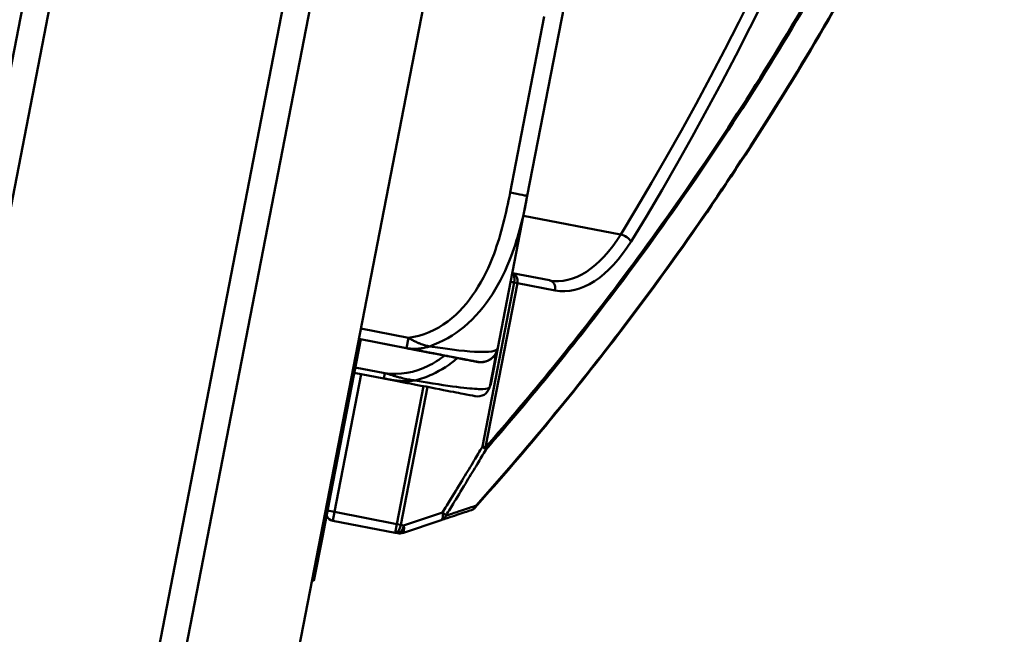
# Model space of a CAD drawing. Header units: inches. Extents: x 0.8 to 72.9, y -7.8 to 49.3.
# Tile 4 of 256: x 16.086 to 17.195, y 5.355 to 6.047. Entities that reach past the tile are written whole.
import ezdxf

# ---------------------------------------------------------------- set-up
doc = ezdxf.new("R2010")
doc.units = ezdxf.units.IN
doc.header["$MEASUREMENT"] = 0
for name, color, linetype, lineweight in [('Dimensions(ROSSANSI)', 7, 'Continuous', 25), ('Visible Edges(ROSSANSI)', 7, 'Continuous', 50), ('Visible Tangent Edges(ROSSANSI)', 7, 'Continuous', 50)]:
    doc.layers.add(name, color=color, linetype=linetype, lineweight=lineweight)
doc.styles.add('DEFAULT-ROSSANSI', font='arial.ttf')
doc.dimstyles.new('DEFAULT-ROSSANSI', dxfattribs={"dimtxt": 1, "dimasz": 0.098425, "dimexe": 0.125, "dimexo": 0.0625, "dimgap": 0.031496, "dimtad": 0, "dimtih": 1, "dimtoh": 1, "dimrnd": 1e-08, "dimzin": 0, "dimdsep": 46, "dimtxsty": 'DEFAULT-ROSSANSI', "dimcen": 0.09, "dimdle": 0.393701, "dimclrd": 7, "dimclre": 7, "dimclrt": 179, "dimadec": 0, "dimazin": 0, "dimtfac": 1, "dimtofl": 0, "dimtmove": 0, "dimatfit": 3, "dimfxl": 1, "dimtolj": 1, "dimtzin": 0, "dimlwd": 25, "dimlwe": 25, "dimarcsym": 0})

# ---------------------------------------------------------------- blocks, each defined once
blk = doc.blocks.new('*D7')
at = {"layer": 'Defpoints', "color": 0}
for p in [(17.4823, 26.6503), (2.7537, 7.6047), (15.8961, 5.0619)]:
    blk.add_point(p, dxfattribs=at)
at = {"layer": 'Dimensions(ROSSANSI)', "color": 7, "lineweight": 25}
for p, q in [((17.4209, 26.6622), (6.7143, 28.7337)), ((6.8183, 28.6133), (4.9255, 18.8296)), ((2.7724, 7.7013), (4.6653, 17.4849)), ((15.8347, 5.0738), (2.631, 7.6284))]:
    blk.add_line(p, q, dxfattribs=at)
at = {"layer": 'Dimensions(ROSSANSI)', "color": 7}
for points in [[(6.8022, 28.6164), (6.8345, 28.6102), (6.837, 28.7099)], [(2.7563, 7.7044), (2.7885, 7.6982), (2.7537, 7.6047)]]:
    blk.add_solid(points, dxfattribs=at)
at = {"layer": 'Dimensions(ROSSANSI)', "color": 179, "lineweight": 25, "insert": (0.7831, 18.7981), "char_height": 1, "attachment_point": 1, "style": 'DEFAULT-ROSSANSI'}
blk.add_mtext('\\A1;21.50 [546.0]', dxfattribs=at)
blk = doc.blocks.new('*D9')
at = {"layer": 'Defpoints', "color": 0}
for p in [(21.4897, 26.325), (16.1891, 4.5732), (19.9792, 2.9683)]:
    blk.add_point(p, dxfattribs=at)
at = {"layer": 'Dimensions(ROSSANSI)', "color": 7, "lineweight": 25}
for p, q in [((21.5472, 26.3006), (28.7105, 23.2674)), ((28.557, 23.2255), (24.572, 13.8146)), ((20.0176, 3.0589), (24.0026, 12.4698)), ((16.2466, 4.5489), (20.0943, 2.9196))]:
    blk.add_line(p, q, dxfattribs=at)
at = {"layer": 'Dimensions(ROSSANSI)', "color": 7}
for points in [[(28.5419, 23.2319), (28.5721, 23.2191), (28.5954, 23.3161)], [(20.0025, 3.0653), (20.0327, 3.0525), (19.9792, 2.9683)]]:
    blk.add_solid(points, dxfattribs=at)
at = {"layer": 'Dimensions(ROSSANSI)', "color": 179, "lineweight": 25, "insert": (20.275, 13.7831), "char_height": 1, "attachment_point": 1, "style": 'DEFAULT-ROSSANSI'}
blk.add_mtext('\\A1;22.10 [561.3]', dxfattribs=at)
blk = doc.blocks.new('*D13')
at = {"layer": 'Defpoints', "color": 0}
for p in [(13.8514, 26.4502), (16.2887, 4.7595), (15.014, 1.2369), (13.8514, -7.8382)]:
    blk.add_point(p, dxfattribs=at)
at = {"layer": 'Dimensions(ROSSANSI)', "color": 7, "lineweight": 25}
for p, q in [((13.8514, 26.3877), (13.8514, 1.1861)), ((16.2769, 4.6981), (15.5656, 1.0218))]:
    blk.add_line(p, q, dxfattribs=at)
for start, end in [(90, 91.37691), (79.66637, 89.38363)]:
    blk.add_arc((13.8514, -7.8382), 9.1493, start, end, dxfattribs=at)
at = {"layer": 'Dimensions(ROSSANSI)', "color": 7}
for points in [[(13.9498, 1.2941), (13.9499, 1.327), (13.8514, 1.3111)], [(15.4956, 1.1788), (15.4896, 1.1466), (15.5893, 1.1445)]]:
    blk.add_solid(points, dxfattribs=at)
at = {"layer": 'Dimensions(ROSSANSI)', "color": 179, "lineweight": 25, "insert": (11.7324, 1.736), "char_height": 1, "attachment_point": 1, "style": 'DEFAULT-ROSSANSI'}
blk.add_mtext('\\A1;11°', dxfattribs=at)

msp = doc.modelspace()

# ---------------------------------------------------------------- linework, layer by layer
at = {"layer": 'Visible Edges(ROSSANSI)'}
for p, q in [((16.166, 4.7832), (19.4611, 21.8144)), ((16.2887, 4.7595), (19.5839, 21.7907)), ((16.2182, 6.7269), (15.8538, 4.8436)), ((15.8833, 4.8379), (16.2419, 6.6918)), ((16.4952, 6.6427), (16.1366, 4.7889)), ((16.6579, 5.8488), (16.6963, 6.0474)), ((16.6248, 5.6776), (16.6579, 5.8488)), ((16.6828, 5.7538), (16.6411, 5.7618)), ((16.4703, 5.6873), (16.4367, 5.5135)), ((16.5217, 5.6773), (16.4683, 5.6877)), ((16.5218, 5.6774), (16.4684, 5.6878)), ((16.5217, 5.6773), (16.5217, 5.6773)), ((16.5218, 5.6774), (16.5218, 5.6774)), ((16.6172, 5.6386), (16.6248, 5.6775)), ((16.6248, 5.6775), (16.6248, 5.6776)), ((16.6248, 5.6775), (16.6248, 5.6775)), ((16.6248, 5.6775), (16.6248, 5.6775)), ((16.6164, 5.6368), (16.6234, 5.6732)), ((16.463, 5.6496), (16.4964, 5.6432)), ((16.4367, 5.5135), (16.4272, 5.4644)), ((16.4389, 5.4829), (16.5091, 5.4694)), ((16.5173, 5.4691), (16.5609, 5.4836)), ((16.4252, 5.4648), (16.4272, 5.4644)), ((16.5091, 5.4694), (16.5122, 5.4688)), ((16.4177, 5.4153), (16.4272, 5.4644)), ((16.4157, 5.4157), (16.4177, 5.4153))]:
    msp.add_line(p, q, dxfattribs=at)
for centre, radius, start, end in [((16.6021, 5.6368), 0.0138, 259.05, 342.5965), ((16.4969, 5.6697), 0.124, 342.5965, 343.178), ((16.5874, 5.6424), 0.0295, 343.178, 349.05), ((16.6018, 5.6416), 0.0157, 333.3779, 349.05), ((16.4408, 5.4928), 0.01, 205.9199, 259.05), ((16.5918, 5.5044), 0.01, 288.4184, 318.2627), ((16.5141, 5.4786), 0.01, 259.05, 288.4184)]:
    msp.add_arc(centre, radius, start, end, dxfattribs=at)
for points, knots in [([(16.5992, 5.4978), (16.6559, 5.5613), (16.7116, 5.6286), (16.8261, 5.7793), (16.8846, 5.8637), (16.9962, 6.0428), (17.0494, 6.1375), (17.174, 6.3893), (17.2405, 6.5531), (17.3302, 6.8413), (17.3605, 6.9613), (17.384, 7.0825), (17.4074, 7.2038), (17.4241, 7.3264), (17.4483, 7.6273), (17.4478, 7.8041), (17.4323, 8.0031), (17.4296, 8.0326), (17.4265, 8.0619)], [0.205703, 0.205703, 0.205703, 0.205703, 1.01733, 1.01733, 1.924013, 1.924013, 2.830701, 2.830701, 4.215232, 4.215232, 5.153714, 5.153714, 5.153714, 6.092195, 6.092195, 7.476726, 7.476726, 7.7201, 7.7201, 7.7201, 7.7201]), ([(16.5218, 5.6774), (16.5297, 5.6759), (16.5371, 5.6745), (16.5518, 5.6716), (16.5588, 5.6703), (16.5725, 5.6676), (16.5786, 5.6664), (16.589, 5.6644), (16.5929, 5.6637), (16.5983, 5.6626), (16.5998, 5.6623), (16.6011, 5.6621), (16.6013, 5.662), (16.6016, 5.662), (16.6016, 5.662), (16.6017, 5.662), (16.6017, 5.662), (16.6018, 5.6619), (16.6018, 5.6619), (16.6019, 5.6619), (16.6019, 5.6619), (16.6021, 5.6619), (16.6021, 5.6619), (16.6022, 5.6619), (16.6023, 5.6619), (16.6024, 5.6618), (16.6024, 5.6618), (16.6027, 5.6618), (16.6028, 5.6618), (16.6034, 5.6617), (16.6036, 5.6617), (16.6047, 5.6616), (16.6052, 5.6615), (16.6076, 5.6617), (16.6086, 5.6617), (16.6122, 5.6628), (16.6135, 5.6632), (16.6162, 5.6648), (16.6172, 5.6654), (16.62, 5.6678), (16.6218, 5.6699), (16.6239, 5.6742), (16.6244, 5.6758), (16.6248, 5.6775)], [-0.7963803, -0.7963803, -0.7963803, -0.7963803, -0.7327372, -0.7327372, -0.6587667, -0.6587667, -0.5649304, -0.5649304, -0.4570451, -0.4570451, -0.3491597, -0.3491597, -0.3030567, -0.3030567, -0.2800052, -0.2800052, -0.2684795, -0.2684795, -0.2627166, -0.2627166, -0.2598352, -0.2598352, -0.2590229, -0.2590229, -0.2586486, -0.2586486, -0.2581025, -0.2581025, -0.2576475, -0.2576475, -0.2573441, -0.2573441, -0.2571489, -0.2571489, -0.2570513, -0.2570513, -0.2570137, -0.2570137, -0.2569943, -0.2569943, -0.2569676, -0.2569676, -0.2569537, -0.2569537, -0.2569537, -0.2569537]), ([(16.5217, 5.6773), (16.5296, 5.6758), (16.5371, 5.6744), (16.5518, 5.6715), (16.5588, 5.6702), (16.5725, 5.6675), (16.5786, 5.6663), (16.589, 5.6643), (16.5929, 5.6636), (16.5983, 5.6625), (16.5998, 5.6622), (16.6011, 5.662), (16.6013, 5.6619), (16.6016, 5.6619), (16.6016, 5.6619), (16.6017, 5.6619), (16.6017, 5.6619), (16.6018, 5.6618), (16.6018, 5.6618), (16.6019, 5.6618), (16.6019, 5.6618), (16.6021, 5.6618), (16.6021, 5.6618), (16.6022, 5.6618), (16.6022, 5.6618), (16.6023, 5.6617), (16.6024, 5.6617), (16.6027, 5.6617), (16.6028, 5.6617), (16.6033, 5.6616), (16.6036, 5.6616), (16.6047, 5.6615), (16.6051, 5.6614), (16.6076, 5.6616), (16.6086, 5.6616), (16.6122, 5.6627), (16.6135, 5.6631), (16.6162, 5.6647), (16.6172, 5.6653), (16.6199, 5.6677), (16.6218, 5.6698), (16.6239, 5.6741), (16.6244, 5.6757), (16.6248, 5.6775)], [-0.7963803, -0.7963803, -0.7963803, -0.7963803, -0.7327372, -0.7327372, -0.6587667, -0.6587667, -0.5649304, -0.5649304, -0.4570451, -0.4570451, -0.3491597, -0.3491597, -0.3030567, -0.3030567, -0.2800052, -0.2800052, -0.2684795, -0.2684795, -0.2627166, -0.2627166, -0.2598352, -0.2598352, -0.2590229, -0.2590229, -0.2586486, -0.2586486, -0.2581025, -0.2581025, -0.2576475, -0.2576475, -0.2573441, -0.2573441, -0.2571489, -0.2571489, -0.2570513, -0.2570513, -0.2570137, -0.2570137, -0.2569943, -0.2569943, -0.2569676, -0.2569676, -0.2569537, -0.2569537, -0.2569537, -0.2569537]), ([(16.4964, 5.6432), (16.5066, 5.6412), (16.5168, 5.6392), (16.526, 5.6374), (16.543, 5.6342), (16.5572, 5.6314), (16.5675, 5.6294), (16.5779, 5.6274), (16.5847, 5.6261), (16.5892, 5.6252), (16.5957, 5.624), (16.5977, 5.6236), (16.5987, 5.6234), (16.5993, 5.6233), (16.5994, 5.6232), (16.5995, 5.6232)], [0.3257308, 0.3257308, 0.3257308, 0.3257308, 0.4047738, 0.4047738, 0.4047738, 0.5505317, 0.5505317, 0.5505317, 0.6962896, 0.6962896, 0.6962896, 0.9025977, 0.9025977, 0.9025977, 1.0315402, 1.0315402, 1.0315402, 1.0315402]), ([(16.5609, 5.4836), (16.5632, 5.4844), (16.5655, 5.4852), (16.5714, 5.4871), (16.575, 5.4883), (16.5786, 5.4895), (16.5815, 5.4905), (16.5845, 5.4915), (16.5899, 5.4933), (16.5924, 5.4941), (16.5949, 5.495)], [0.0250944, 0.0250944, 0.0250944, 0.0250944, 0.0690821, 0.0690821, 0.1381643, 0.1381643, 0.1381643, 0.195225, 0.195225, 0.2431639, 0.2431639, 0.2431639, 0.2431639])]:
    msp.add_open_spline(points, degree=3, knots=knots, dxfattribs=at)
at = {"layer": 'Visible Tangent Edges(ROSSANSI)'}
for p, q in [((16.677, 6.0512), (16.6386, 5.8526)), ((16.763, 5.8055), (16.6536, 5.8266)), ((16.6431, 5.7513), (16.6074, 5.5664)), ((16.6109, 5.5657), (16.6467, 5.7506)), ((16.6392, 5.752), (16.6431, 5.7513)), ((16.6467, 5.7506), (16.6431, 5.7513)), ((16.6467, 5.7506), (16.6891, 5.7424)), ((16.524, 5.689), (16.4706, 5.6994)), ((16.4683, 5.6877), (16.5218, 5.6773)), ((16.4684, 5.6878), (16.5218, 5.6774)), ((16.5218, 5.6774), (16.524, 5.689)), ((16.5218, 5.6773), (16.5218, 5.6774)), ((16.6157, 5.6338), (16.6232, 5.6726)), ((16.4975, 5.649), (16.4641, 5.6554)), ((16.6017, 5.662), (16.6017, 5.662)), ((16.6017, 5.6619), (16.6017, 5.6619)), ((16.4408, 5.4928), (16.4709, 5.6481)), ((16.4964, 5.6432), (16.4975, 5.649)), ((16.5411, 5.6345), (16.511, 5.4792)), ((16.5156, 5.4783), (16.5457, 5.6336)), ((16.6074, 5.5664), (16.6109, 5.5657)), ((16.4347, 5.5139), (16.4367, 5.5135)), ((16.433, 5.4943), (16.4408, 5.4928)), ((16.4408, 5.4928), (16.4389, 5.4829)), ((16.511, 5.4792), (16.4408, 5.4928)), ((16.5624, 5.4922), (16.5187, 5.4777)), ((16.5091, 5.4694), (16.511, 5.4792)), ((16.511, 5.4792), (16.5156, 5.4783)), ((16.5187, 5.4777), (16.5156, 5.4783))]:
    msp.add_line(p, q, dxfattribs=at)
for centre in [(16.6054, 5.6813), (16.6054, 5.6813), (16.6054, 5.6812), (16.6054, 5.6812)]:
    msp.add_arc(centre, 0.0197, 259.05, 349.05, dxfattribs=at)
for centre, major_axis, ratio, start_param, end_param in [((15.9184, 7.3661), (-0.4653, -2.4049), 0.5547, 0.976398, 1.950063), ((15.9266, 7.3645), (0.4672, 2.4148), 0.5547, 4.11799, 5.093951), ((16.6386, 5.8526), (0.0193, -0.0037), 0.000023, 0, 1.570796), ((16.7113, 5.901), (-0.0285, -0.1473), 0.5547, 0, 0.976398), ((16.7195, 5.8995), (-0.0304, -0.1571), 0.5547, 0, 0.976398), ((16.7665, 5.7991), (0.00853, -0.00523), 0.465957, 0.677589, 2.248385), ((16.6385, 5.7522), (0.0019, 0.00982), 0.83205, 4.712389, 6.198195), ((16.6385, 5.7522), (0.0019, 0.00982), 0.471858, 4.712389, 6.132933), ((16.6809, 5.744), (0.0019, 0.00982), 0.83205, 4.712389, 6.283185), ((16.6027, 5.5673), (0.00859, -0.00511), 0.178388, 0.30791, 1.110784), ((16.6027, 5.5673), (0.00753, -0.00658), 0.60209, 0.38277, 0.768059), ((16.5918, 5.5044), (0.00316, -0.00949), 0.90902, 0, 0.810929), ((16.5918, 5.5044), (0.00746, -0.00666), 0.603716, 0, 0.388684), ((16.5578, 5.4931), (0.00316, -0.00949), 0.42269, 0, 1.337269), ((16.5578, 5.4931), (0.00316, -0.00949), 0.908669, 0, 0.804377), ((16.5578, 5.4931), (0.00851, -0.00525), 0.185948, 0.311111, 1.113669), ((16.511, 5.4792), (-0.0019, -0.00982), 0.471858, 0, 1.570796), ((16.5141, 5.4786), (-0.0019, -0.00982), 0.471858, 0, 1.570796), ((16.5141, 5.4786), (0.00316, -0.00949), 0.42269, 0, 1.337269)]:
    msp.add_ellipse(centre, major_axis=major_axis, ratio=ratio, start_param=start_param, end_param=end_param, dxfattribs=at)
for points, knots in [([(17.426, 8.0617), (17.4291, 8.0321), (17.4318, 8.0022), (17.4473, 7.8032), (17.4478, 7.6266), (17.4236, 7.3261), (17.407, 7.2037), (17.3835, 7.0826), (17.3601, 6.9615), (17.3299, 6.8417), (17.2403, 6.5539), (17.1739, 6.3903), (17.0495, 6.1389), (16.9965, 6.0443), (16.885, 5.8654), (16.8266, 5.7812), (16.7123, 5.6306), (16.6568, 5.5635), (16.6002, 5.5)], [-7.723077, -7.723077, -7.723077, -7.723077, -7.476726, -7.476726, -6.092195, -6.092195, -5.153714, -5.153714, -5.153714, -4.215232, -4.215232, -2.830701, -2.830701, -1.924013, -1.924013, -1.01733, -1.01733, -0.205703, -0.205703, -0.205703, -0.205703]), ([(17.3966, 8.0479), (17.4003, 8.013), (17.4035, 7.9777), (17.418, 7.78), (17.4181, 7.6107), (17.3945, 7.3222), (17.3785, 7.2045), (17.3559, 7.088), (17.3334, 6.9715), (17.3044, 6.8563), (17.2187, 6.5798), (17.1554, 6.4227), (17.036, 6.179), (16.9844, 6.0862), (16.876, 5.9107), (16.8191, 5.828), (16.7118, 5.6854), (16.6618, 5.624), (16.6109, 5.5657)], [2.443702, 2.443702, 2.443702, 2.443702, 2.735767, 2.735767, 4.066581, 4.066581, 4.970623, 4.970623, 4.970623, 5.874664, 5.874664, 7.205478, 7.205478, 8.095734, 8.095734, 8.985984, 8.985984, 9.724261, 9.724261, 9.724261, 9.724261]), ([(16.6112, 5.5629), (16.6621, 5.6213), (16.7122, 5.6828), (16.8197, 5.8256), (16.8766, 5.9085), (16.9851, 6.0843), (17.0368, 6.1773), (17.1564, 6.4214), (17.2197, 6.5787), (17.3055, 6.8557), (17.3346, 6.9711), (17.3572, 7.0877), (17.3797, 7.2044), (17.3958, 7.3223), (17.4195, 7.6113), (17.4194, 7.7809), (17.4049, 7.9787), (17.4017, 8.0138), (17.398, 8.0486)], [-9.724261, -9.724261, -9.724261, -9.724261, -8.985984, -8.985984, -8.095734, -8.095734, -7.205478, -7.205478, -5.874664, -5.874664, -4.970623, -4.970623, -4.970623, -4.066581, -4.066581, -2.735767, -2.735767, -2.445448, -2.445448, -2.445448, -2.445448]), ([(16.6963, 6.0474), (16.7042, 6.0871), (16.7094, 6.1293), (16.6933, 6.1993), (16.6798, 6.2268), (16.6573, 6.2457)], [0.2569517, 0.2569517, 0.2569517, 0.2569517, 0.5559983, 0.5559983, 0.7482818, 0.7482818, 0.7482818, 0.7482818]), ([(16.6386, 5.8526), (16.6341, 5.8293), (16.6286, 5.806), (16.6204, 5.7838), (16.6095, 5.7546), (16.5933, 5.7263), (16.5683, 5.7075), (16.5554, 5.6977), (16.5401, 5.6909), (16.524, 5.689)], [0.2569537, 0.2569537, 0.2569537, 0.2569537, 0.4371919, 0.4371919, 0.4371919, 0.6739428, 0.6739428, 0.6739428, 0.7963818, 0.7963818, 0.7963818, 0.7963818]), ([(16.5478, 5.6794), (16.5619, 5.6844), (16.5755, 5.692), (16.6121, 5.7226), (16.6287, 5.7518), (16.6481, 5.8033), (16.6538, 5.8258), (16.6579, 5.8488)], [-0.7478145, -0.7478145, -0.7478145, -0.7478145, -0.6493253, -0.6493253, -0.427691, -0.427691, -0.2569537, -0.2569537, -0.2569537, -0.2569537]), ([(16.5478, 5.6794), (16.5463, 5.6796), (16.5449, 5.68), (16.5418, 5.6808), (16.5402, 5.6813), (16.5375, 5.6823), (16.5365, 5.6827), (16.535, 5.6833), (16.5345, 5.6835), (16.5332, 5.6841), (16.5324, 5.6845), (16.5304, 5.6854), (16.5292, 5.6861), (16.5266, 5.6875), (16.5253, 5.6882), (16.524, 5.689)], [-0.00023197, -0.00023197, -0.00023197, -0.00023197, 0.00913095, 0.00913095, 0.01983142, 0.01983142, 0.02651922, 0.02651922, 0.02986312, 0.02986312, 0.03521335, 0.03521335, 0.04377373, 0.04377373, 0.0532704, 0.0532704, 0.0532704, 0.0532704]), ([(16.6017, 5.6619), (16.6017, 5.6619), (16.6008, 5.662), (16.5969, 5.6628), (16.5919, 5.6638), (16.5816, 5.6657), (16.561, 5.6697), (16.5504, 5.6718), (16.5369, 5.6744), (16.5217, 5.6773)], [0.2569537, 0.2569537, 0.2569537, 0.2569537, 0.4371919, 0.4371919, 0.4371919, 0.6739428, 0.6739428, 0.6739428, 0.7963818, 0.7963818, 0.7963818, 0.7963818]), ([(16.5218, 5.6774), (16.5232, 5.6772), (16.5246, 5.677), (16.5274, 5.6767), (16.5287, 5.6766), (16.5309, 5.6766), (16.5318, 5.6766), (16.5332, 5.6766), (16.5337, 5.6766), (16.5354, 5.6768), (16.5365, 5.6769), (16.5394, 5.6772), (16.5412, 5.6776), (16.5446, 5.6784), (16.5462, 5.6788), (16.5478, 5.6794)], [-0.0532704, -0.0532704, -0.0532704, -0.0532704, -0.04377373, -0.04377373, -0.03521335, -0.03521335, -0.02986312, -0.02986312, -0.02651922, -0.02651922, -0.01983142, -0.01983142, -0.00913095, -0.00913095, 0.00023197, 0.00023197, 0.00023197, 0.00023197]), ([(16.6017, 5.662), (16.6017, 5.662), (16.6008, 5.6621), (16.597, 5.6629), (16.5919, 5.6639), (16.5816, 5.6658), (16.561, 5.6698), (16.5504, 5.6719), (16.537, 5.6745), (16.5218, 5.6774)], [0.2569537, 0.2569537, 0.2569537, 0.2569537, 0.4371919, 0.4371919, 0.4371919, 0.6739428, 0.6739428, 0.6739428, 0.7963818, 0.7963818, 0.7963818, 0.7963818]), ([(16.5218, 5.6774), (16.5397, 5.674), (16.5552, 5.671), (16.5667, 5.6687), (16.5844, 5.6653), (16.5932, 5.6636), (16.5976, 5.6628), (16.6009, 5.6621), (16.6017, 5.662), (16.6017, 5.662)], [-0.7968224, -0.7968224, -0.7968224, -0.7968224, -0.6514613, -0.6514613, -0.6514613, -0.427691, -0.427691, -0.427691, -0.2569517, -0.2569517, -0.2569517, -0.2569517]), ([(16.5218, 5.6773), (16.5397, 5.6739), (16.5552, 5.6709), (16.5667, 5.6686), (16.5844, 5.6652), (16.5932, 5.6635), (16.5975, 5.6627), (16.6009, 5.662), (16.6017, 5.6619), (16.6017, 5.6619)], [-0.7968224, -0.7968224, -0.7968224, -0.7968224, -0.6514613, -0.6514613, -0.6514613, -0.427691, -0.427691, -0.427691, -0.2569517, -0.2569517, -0.2569517, -0.2569517]), ([(16.6248, 5.6776), (16.6245, 5.6752), (16.6211, 5.6725), (16.5916, 5.6735), (16.5732, 5.6754), (16.5478, 5.6794)], [0.2569517, 0.2569517, 0.2569517, 0.2569517, 0.5559983, 0.5559983, 0.7482818, 0.7482818, 0.7482818, 0.7482818]), ([(16.5647, 5.6688), (16.559, 5.6644), (16.5529, 5.6605), (16.5462, 5.6573), (16.5312, 5.65), (16.514, 5.6467), (16.4975, 5.649)], [1.55511, 1.55511, 1.55511, 1.55511, 1.6107738, 1.6107738, 1.6107738, 1.7373496, 1.7373496, 1.7373496, 1.7373496]), ([(16.5315, 5.641), (16.5381, 5.6426), (16.5447, 5.6449), (16.5509, 5.6478), (16.5612, 5.6526), (16.5705, 5.6587), (16.5789, 5.6659)], [-1.6573193, -1.6573193, -1.6573193, -1.6573193, -1.6107738, -1.6107738, -1.6107738, -1.5330461, -1.5330461, -1.5330461, -1.5330461]), ([(16.4964, 5.6432), (16.4983, 5.6428), (16.5003, 5.6424), (16.504, 5.6418), (16.5058, 5.6415), (16.5088, 5.641), (16.51, 5.6409), (16.5118, 5.6407), (16.5126, 5.6406), (16.5148, 5.6404), (16.5162, 5.6403), (16.5201, 5.6401), (16.5226, 5.6401), (16.5272, 5.6404), (16.5293, 5.6406), (16.5315, 5.641)], [-0.0844808, -0.0844808, -0.0844808, -0.0844808, -0.06943799, -0.06943799, -0.05587828, -0.05587828, -0.04740346, -0.04740346, -0.04210669, -0.04210669, -0.03151317, -0.03151317, -0.01456352, -0.01456352, 0.00026741, 0.00026741, 0.00026741, 0.00026741]), ([(16.5315, 5.641), (16.5295, 5.6412), (16.5274, 5.6415), (16.523, 5.6423), (16.5206, 5.6428), (16.5169, 5.6437), (16.5155, 5.644), (16.5133, 5.6446), (16.5126, 5.6448), (16.5108, 5.6453), (16.5097, 5.6456), (16.5068, 5.6465), (16.505, 5.647), (16.5014, 5.648), (16.4994, 5.6485), (16.4975, 5.649)], [-0.00026741, -0.00026741, -0.00026741, -0.00026741, 0.01456352, 0.01456352, 0.03151317, 0.03151317, 0.04210669, 0.04210669, 0.04740346, 0.04740346, 0.05587828, 0.05587828, 0.06943799, 0.06943799, 0.0844808, 0.0844808, 0.0844808, 0.0844808]), ([(16.6153, 5.6326), (16.6153, 5.6326), (16.615, 5.6324), (16.6143, 5.6322), (16.613, 5.6317), (16.6105, 5.631), (16.603, 5.6313), (16.5978, 5.6315), (16.59, 5.6321), (16.5782, 5.6337), (16.5664, 5.6352), (16.5506, 5.6377), (16.5315, 5.641)], [-1.0315402, -1.0315402, -1.0315402, -1.0315402, -0.9025977, -0.9025977, -0.9025977, -0.6962896, -0.6962896, -0.6962896, -0.5505317, -0.5505317, -0.5505317, -0.4057611, -0.4057611, -0.4057611, -0.4057611]), ([(16.6074, 5.5664), (16.6042, 5.5611), (16.601, 5.5558), (16.594, 5.544), (16.5901, 5.5376), (16.5862, 5.5311), (16.5814, 5.5233), (16.5767, 5.5155), (16.5687, 5.5025), (16.5656, 5.4974), (16.5624, 5.4922)], [0.0104344, 0.0104344, 0.0104344, 0.0104344, 0.0583339, 0.0583339, 0.1166678, 0.1166678, 0.1166678, 0.1876898, 0.1876898, 0.2344963, 0.2344963, 0.2344963, 0.2344963]), ([(16.5662, 5.4886), (16.5694, 5.4938), (16.5725, 5.4989), (16.5805, 5.5119), (16.5852, 5.5197), (16.59, 5.5276), (16.5939, 5.534), (16.5978, 5.5405), (16.6048, 5.5523), (16.608, 5.5576), (16.6112, 5.5629)], [-0.2344963, -0.2344963, -0.2344963, -0.2344963, -0.1876898, -0.1876898, -0.1166678, -0.1166678, -0.1166678, -0.0583339, -0.0583339, -0.0104344, -0.0104344, -0.0104344, -0.0104344]), ([(16.6002, 5.5), (16.5977, 5.4992), (16.5952, 5.4983), (16.5898, 5.4965), (16.5868, 5.4955), (16.5838, 5.4945), (16.5802, 5.4933), (16.5766, 5.4921), (16.5708, 5.4901), (16.5685, 5.4894), (16.5662, 5.4886)], [-0.2431639, -0.2431639, -0.2431639, -0.2431639, -0.195225, -0.195225, -0.1381643, -0.1381643, -0.1381643, -0.0690821, -0.0690821, -0.0250944, -0.0250944, -0.0250944, -0.0250944])]:
    msp.add_open_spline(points, degree=3, knots=knots, dxfattribs=at)
for points in [[(16.5218, 5.6773), (16.5227, 5.6772), (16.5236, 5.677), (16.5245, 5.6769)], [(16.6172, 5.6386), (16.6172, 5.6382), (16.6169, 5.6378), (16.6165, 5.6375)]]:
    msp.add_open_spline(points, degree=3, dxfattribs=at)

# ---------------------------------------------------------------- dimensions: what is measured, and where the dimension line sits
at = {"layer": 'Dimensions(ROSSANSI)', "color": 7, "lineweight": 25}
for base, p1, p2, angle, picture, middle in [((2.7537, 7.6047), (17.4823, 26.6503), (15.8961, 5.0619), 79.05, '*D7', (4.7954, 18.1573)), ((19.9792, 2.9683), (21.4897, 26.325), (16.1891, 4.5732), 67.05, '*D9', (24.2873, 13.1422))]:
    dim = msp.add_linear_dim(base=base, p1=p1, p2=p2, angle=angle, dimstyle='DEFAULT-ROSSANSI', override={"dimdec": 2, "dimtp": 0, "dimtm": 0, "dimtdec": 2, "dimatfit": 1}, dxfattribs=at)
    dim.commit()
    dim.dimension.update_dxf_attribs({"geometry": picture, "text_midpoint": middle, "dimtype": 160})
dim = msp.add_angular_dim_3p(base=(15.014, 1.2369), center=(13.8514, -7.8382), p1=(16.2887, 4.7595), p2=(13.8514, 26.4502), dimstyle='DEFAULT-ROSSANSI', override={"dimadec": 0, "dimtp": 0, "dimtm": 0, "dimtdec": 0}, dxfattribs=at)
dim.commit()
dim.dimension.update_dxf_attribs({"geometry": '*D13', "text_midpoint": (12.6662, 1.234), "dimtype": 165})

doc.saveas('drawing.dxf')
